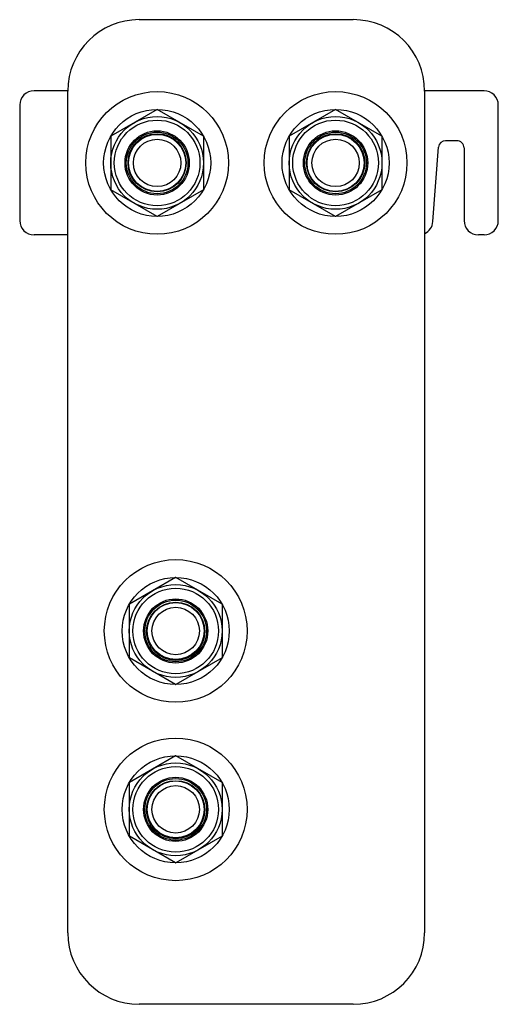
# Model space of a CAD drawing. Header units: millimetres. Extents: x 25 to 92, y 12 to 150.
import ezdxf

# ---------------------------------------------------------------- set-up
doc = ezdxf.new("R2010")
doc.units = ezdxf.units.MM
doc.header["$LTSCALE"] = 10.574631
doc.layers.get('0').update_dxf_attribs({"linetype": 'CONTINUOUS'})
doc.layers.add('INTFCLR_2889', color=7, linetype='CONTINUOUS')

msp = doc.modelspace()

# ---------------------------------------------------------------- linework, layer by layer
at = {"color": 7}
for p, q in [((42.05, 149.62), (72.05, 149.62)), ((32.05, 139.66), (27.32, 139.66)), ((32.05, 21.62), (32.05, 139.62)), ((90.37, 139.66), (82.05, 139.66)), ((82.05, 139.62), (82.05, 21.62)), ((25.32, 137.66), (25.32, 121.46)), ((92.37, 121.46), (92.37, 137.66)), ((86.57, 132.66), (84.99, 132.66)), ((83.21, 121.31), (84, 131.74)), ((87.57, 131.66), (87.57, 121.46)), ((32.05, 119.46), (27.32, 119.46)), ((90.37, 119.46), (89.57, 119.46)), ((72.05, 11.62), (42.05, 11.62))]:
    msp.add_line(p, q, dxfattribs=at)
for centre in [(44.57, 129.56), (69.57, 129.56), (47.18, 63.88), (47.18, 38.88)]:
    msp.add_circle(centre, 4.08, dxfattribs=at)
for centre, radius, start, end in [((42.05, 139.62), 10, 90, 180), ((72.05, 139.62), 10, 0, 90), ((27.32, 137.66), 2, 89.9982, 180.0018), ((90.37, 137.66), 2, 359.9982, 90.0018), ((84.99, 131.66), 1, 89.9932, 175.6745), ((86.57, 131.66), 1, 359.9919, 90.0081), ((27.32, 121.46), 2, 179.9982, 270.0018), ((89.57, 121.46), 2, 179.9982, 270.0018), ((90.37, 121.46), 2, 269.9982, 0.0018), ((81.21, 121.46), 2, 295.4205, 355.6695), ((42.05, 21.62), 10, 180, 270), ((72.05, 21.62), 10, 270, 360)]:
    msp.add_arc(centre, radius, start, end, dxfattribs=at)
at = {"layer": 'INTFCLR_2889', "color": 7}
for p, q in [((44.56, 137.04), (38.08, 133.29)), ((51.06, 133.29), (44.58, 137.04)), ((69.56, 137.04), (63.08, 133.29)), ((76.06, 133.29), (69.58, 137.04)), ((38.07, 133.28), (38.07, 125.79)), ((51.07, 133.28), (51.07, 125.79)), ((63.07, 133.28), (63.07, 125.79)), ((76.07, 133.28), (76.07, 125.79)), ((44.56, 122.04), (38.08, 125.78)), ((51.06, 125.78), (44.58, 122.04)), ((69.56, 122.04), (63.08, 125.78)), ((76.06, 125.78), (69.58, 122.04)), ((47.16, 71.44), (40.68, 67.7)), ((53.66, 67.7), (47.18, 71.44)), ((40.67, 67.68), (40.67, 60.2)), ((53.67, 67.68), (53.67, 60.2)), ((47.16, 56.44), (40.68, 60.18)), ((53.66, 60.18), (47.18, 56.44)), ((47.16, 46.44), (40.68, 42.7)), ((53.66, 42.7), (47.18, 46.44)), ((40.67, 42.68), (40.67, 35.2)), ((53.67, 42.68), (53.67, 35.2)), ((47.16, 31.44), (40.68, 35.18)), ((53.66, 35.18), (47.18, 31.44))]:
    msp.add_line(p, q, dxfattribs=at)
for centre, radius in [((44.57, 129.54), 10), ((69.57, 129.54), 10), ((44.57, 129.54), 7.5), ((69.57, 129.54), 7.5), ((44.57, 129.54), 6.5), ((44.57, 129.54), 6), ((69.57, 129.54), 6.5), ((69.57, 129.54), 6), ((44.57, 129.54), 4.5), ((69.57, 129.54), 4.5), ((44.57, 129.54), 4.32), ((44.57, 129.54), 4), ((44.57, 129.54), 3.32), ((69.57, 129.54), 4.32), ((69.57, 129.54), 4), ((69.57, 129.54), 3.32), ((47.17, 63.94), 10), ((47.17, 63.94), 7.5), ((47.17, 63.94), 6.5), ((47.17, 63.94), 6), ((47.17, 63.94), 4.5), ((47.17, 63.94), 4.32), ((47.17, 63.94), 4), ((47.17, 63.94), 3.32), ((47.17, 38.94), 10), ((47.17, 38.94), 7.5), ((47.17, 38.94), 6.5), ((47.17, 38.94), 6), ((47.17, 38.94), 4.5), ((47.17, 38.94), 4.32), ((47.17, 38.94), 4), ((47.17, 38.94), 3.32)]:
    msp.add_circle(centre, radius, dxfattribs=at)
for centre, radius, start, end in [((44.57, 129.54), 7.5, 89.9248, 90.0721), ((69.57, 129.54), 7.5, 89.9248, 90.0721), ((44.58, 129.53), 7.51, 149.9256, 150.0727), ((44.57, 129.54), 7.5, 29.9279, 30.0752), ((69.58, 129.53), 7.51, 149.9256, 150.0727), ((69.57, 129.54), 7.5, 29.9279, 30.0752), ((44.57, 129.54), 7.5, 209.9279, 210.0749), ((44.56, 129.54), 7.51, 329.9273, 330.0743), ((69.57, 129.54), 7.5, 209.9279, 210.0749), ((69.56, 129.54), 7.51, 329.9273, 330.0743), ((44.57, 129.54), 7.5, 269.9249, 270.0722), ((69.57, 129.54), 7.5, 269.9249, 270.0722), ((47.17, 63.95), 7.5, 89.9248, 90.0721), ((47.18, 63.94), 7.51, 149.9256, 150.0727), ((47.17, 63.95), 7.5, 29.9279, 30.0752), ((47.17, 63.95), 7.5, 209.9279, 210.0749), ((47.16, 63.95), 7.51, 329.9273, 330.0743), ((47.17, 63.95), 7.5, 269.9249, 270.0722), ((47.17, 38.95), 7.5, 89.9248, 90.0721), ((47.18, 38.94), 7.51, 149.9256, 150.0727), ((47.17, 38.95), 7.5, 29.9279, 30.0752), ((47.17, 38.95), 7.5, 209.9279, 210.0749), ((47.16, 38.95), 7.51, 329.9273, 330.0743), ((47.17, 38.95), 7.5, 269.9249, 270.0722)]:
    msp.add_arc(centre, radius, start, end, dxfattribs=at)

doc.saveas('drawing.dxf')
